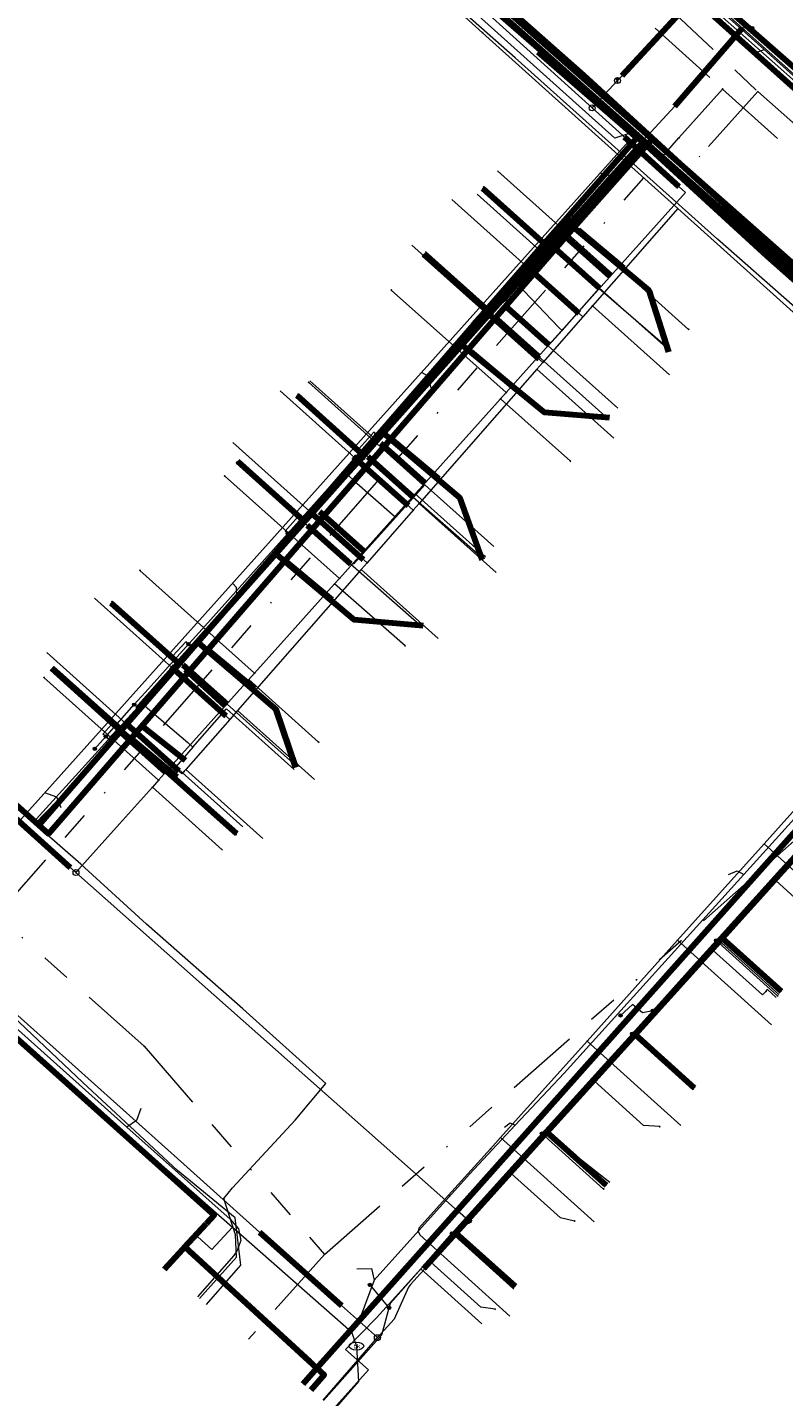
# Model space of a CAD drawing. Header units: metres. Extents: x 98902 to 136161, y 449037 to 499677.
# Tile 61 of 200: x 113233 to 113284, y 483289 to 483381. Entities that reach past the tile are written whole.
import ezdxf
from ezdxf.enums import TextEntityAlignment as Align
from ezdxf.lldxf.tags import DXFTag

# ---------------------------------------------------------------- set-up
doc = ezdxf.new("R2010")
doc.units = ezdxf.units.M
doc.linetypes.add('RI-OVERIG', pattern=[17, 5, -2, 2, -2, 0, -2, 2, -2])
for name, color, linetype, lineweight in [('B-WE-KL-DATA-G', 90, 'KL-DATA-N', 18), ('B-WE-KL-DATA_DUCT-G', 90, 'Continuous', 100), ('B-WE-KL-DATA_HULPSTUK-S', 90, 'Continuous', 25), ('B-WE-KL-DATA_KABELBED-G', 90, 'Continuous', 100), ('B-WE-KL-DATA_MANTELBUIS-G', 90, 'Continuous', 100), ('B-WE-KL-ET_LS-G', 190, 'KL-LS-N', 18), ('B-WE-KL-ET_LS_HULPSTUK-S', 190, 'Continuous', 25), ('B-WE-KL-ET_LS_MANTELBUIS-G', 190, 'Continuous', 100), ('B-WE-KL-ET_MS-G', 130, 'KL-MS-N', 18), ('B-WE-KL-GAS_LD-G', 50, 'KL-GAS-LD-N', 18), ('B-WE-KL-GAS_LD_HULPSTUK-S', 50, 'Continuous', 25), ('B-WE-KL-GAS_LD_MANTELBUIS-G', 50, 'Continuous', 100), ('B-WE-KL-WATER-G', 170, 'KL-WATER-N', 18), ('B-WE-KL-WATER-S', 170, 'Continuous', 25), ('B-WE-KL-WATER_HULPSTUK-S', 170, 'Continuous', 25), ('B-WE-KL-WATER_MANTELBUIS-G', 170, 'Continuous', 100), ('B-WE-RI-VRIJVERVAL-G', 210, 'RI-OVERIG', 18), ('B-WE-RI-VRIJVERVAL_HULPSTUK-S', 210, 'Continuous', 25)]:
    doc.layers.add(name, color=color, linetype=linetype, lineweight=lineweight)
doc.styles.add('NLCS-ISO', font='NLCS-ISO.ttf')
doc.styles.get("Standard").update_dxf_attribs({"font": 'arial.ttf'})
tags = doc.linetypes.add('KL-DATA-N', pattern='A,4,-1,[101,NLCS.SHX,S=0.5,R=0,X=0,Y=0],-1,4,-1,["D",Standard,S=1,R=0,X=-0.25,Y=-0.5],-1.5', length=12.5).pattern_tags.tags
tags[18] = DXFTag(74, 10)
tags = doc.linetypes.add('KL-GAS-LD-N', pattern='A,4,-1,[69,NLCS.SHX,S=0.5,R=0,X=0,Y=0],-1,4,-1,["L",Standard,S=1,R=0,X=0.25,Y=-0.5],-2', length=13).pattern_tags.tags
tags[18] = DXFTag(74, 10)
tags = doc.linetypes.add('KL-LS-N', pattern='A,4,-1,[103,NLCS.SHX,S=0.75,R=0,X=0,Y=0],-1,4,-1,["L",Standard,S=1,R=0,X=0,Y=-0.5],-2', length=13).pattern_tags.tags
tags[18] = DXFTag(74, 10)
tags = doc.linetypes.add('KL-MS-N', pattern='A,4,-1,[103,NLCS.SHX,S=0.75,R=0,X=0,Y=0],-1,4,-1,["M",Standard,S=1,R=0,X=0,Y=-0.5],-2', length=13).pattern_tags.tags
tags[18] = DXFTag(74, 10)
doc.linetypes.add('KL-WATER-N', pattern='A,7,-0.5,[168,NLCS.SHX,S=0.75,R=0,X=0.75,Y=0],-2', length=9.5)

# ---------------------------------------------------------------- blocks, each defined once
blk = doc.blocks.new('SKL-WTB_HULP_OVERIG-SO')
at = {"color": 0, "linetype": 'ByBlock', "lineweight": 18}
for points in [[(-0.14, 0.14), (0.14, -0.14)], [(0.14, 0.14), (-0.14, -0.14)]]:
    blk.add_lwpolyline(points, dxfattribs=at)
at = {"color": 0, "linetype": 'ByBlock', "lineweight": 18, "style": 'NLCS-ISO', "flags": 1}
for tag, p in [('TYPE', (1.5, 0)), ('OMSCHRIJVING', (1.5, -3)), ('LABEL', (1.5, -1.5))]:
    blk.add_attdef(tag, p, '', height=1, dxfattribs=at)
blk = doc.blocks.new('SKL-WATER_BRANDKRAAN_BRANDPUT-SO')
at = {"color": 0, "linetype": 'ByBlock', "lineweight": 18}
blk.add_ellipse((0, 0), major_axis=(2.5, 0), ratio=0.54, dxfattribs=at)
at = {"color": 0, "linetype": 'ByBlock', "lineweight": 18, "style": 'NLCS-ISO'}
blk.add_text('bk', height=1.5, dxfattribs=at).set_placement((0.16, 0), align=Align.MIDDLE_CENTER)
blk = doc.blocks.new('SKL-WTB_HULP_BLAASGAT-SO')
at = {"color": 0, "linetype": 'ByBlock', "lineweight": 18}
for points in [[(0.4, 0.73), (-0.4, 0.09)], [(-0.4, 0.73), (0.4, 0.09)], [(0, 0.41), (0, -0.87)]]:
    blk.add_lwpolyline(points, dxfattribs=at)
blk.add_circle((0, 0), 1, dxfattribs=at)
at = {"color": 0, "linetype": 'ByBlock', "lineweight": 18, "style": 'NLCS-ISO', "flags": 1}
for tag, p in [('TYPE', (1.5, 0)), ('OMSCHRIJVING', (1.5, -3)), ('LABEL', (1.5, -1.5))]:
    blk.add_attdef(tag, p, '', height=1, dxfattribs=at)
blk = doc.blocks.new('SKL-WTB_HULP_T STUK-SO')
at = {"color": 0, "linetype": 'ByBlock', "lineweight": 18}
blk.add_circle((0, 0), 1, dxfattribs=at)
at = {"color": 0, "linetype": 'ByBlock', "lineweight": -2, "style": 'NLCS-ISO'}
blk.add_text('T', height=1, dxfattribs=at).set_placement((0, 0), align=Align.MIDDLE_CENTER)
at = {"color": 0, "linetype": 'ByBlock', "lineweight": 18, "style": 'NLCS-ISO', "flags": 1}
for tag, p in [('TYPE', (1.5, 0)), ('OMSCHRIJVING', (1.5, -3)), ('LABEL', (1.5, -1.5))]:
    blk.add_attdef(tag, p, '', height=1, dxfattribs=at)
blk = doc.blocks.new('SKL-WTB_HULP_MOF-SO')
at = {"linetype": 'ByBlock', "lineweight": 18}
h = blk.add_hatch(color=0, dxfattribs=at)
h.dxf.hatch_style = 1
h.paths.add_polyline_path([(-0.5625, 0, 1), (0.5625, 0, 1)])
at = {"color": 0, "linetype": 'ByBlock', "lineweight": 18}
blk.add_circle((0, 0), 0.5625, dxfattribs=at)
at = {"color": 0, "linetype": 'ByBlock', "lineweight": 18, "style": 'NLCS-ISO', "flags": 1}
for tag, p in [('TYPE', (1.5, 0)), ('OMSCHRIJVING', (1.5, -3)), ('LABEL', (1.5, -1.5))]:
    blk.add_attdef(tag, p, '', height=1, dxfattribs=at)
blk = doc.blocks.new('SRI-HULP_OVERIG-SO')
at = {"color": 0, "linetype": 'ByBlock', "lineweight": 18}
for points in [[(-0.14, 0.14), (0.14, -0.14)], [(0.14, 0.14), (-0.14, -0.14)]]:
    blk.add_lwpolyline(points, dxfattribs=at)
at = {"color": 0, "linetype": 'ByBlock', "lineweight": 18, "style": 'NLCS-ISO', "flags": 1}
for tag, p in [('TYPE', (1.5, 0)), ('OMSCHRIJVING', (1.5, -3)), ('LABEL', (1.5, -1.5))]:
    blk.add_attdef(tag, p, '', height=1, dxfattribs=at)

msp = doc.modelspace()

# ---------------------------------------------------------------- linework, layer by layer
at = {"layer": 'B-WE-KL-DATA-G', "flags": 128}
for points in [[(113020.432, 483573.982), (113031.658, 483566.995), (113078.845, 483538.792), (113089.848, 483532.216), (113092.564, 483530.306), (113094.655, 483528.069), (113096.405, 483524.762), (113096.939, 483521.455), (113096.89, 483518.843), (113109.036, 483512.527), (113112.87, 483510.063), (113119.857, 483521.564), (113138.482, 483504.803), (113162.747, 483483.105), (113158.238, 483478.074), (113170.674, 483466.928), (113202.517, 483438.355), (113223.332, 483420.253), (113297.237, 483354.025), (113300.048, 483353.792), (113358.552, 483301.314), (113359.602, 483296.803), (113357.13, 483294.061), (113365.216, 483286.732), (113367.912, 483284.289), (113371.537, 483288.338), (113389.927, 483271.882), (113422.275, 483243.381), (113452.111, 483216.258), (113449.253, 483213.084), (113455.3, 483207.641), (113457.177, 483209.669), (113461.69, 483205.633), (113492.702, 483178.76), (113497.063, 483174.789), (113501.879, 483172.163), (113504.847, 483173.605), (113507.331, 483172.914)], [(113020.495, 483574.058), (113023.083, 483572.491), (113039.202, 483562.734), (113045.091, 483559.169), (113054.615, 483553.405), (113055.01, 483553.148), (113070.018, 483543.394), (113077.984, 483538.825), (113089.595, 483531.338), (113092.654, 483529.164), (113094.258, 483527.907), (113094.78, 483527.218), (113096.462, 483524.994), (113097.153, 483523.313), (113097.398, 483522.191), (113112.432, 483512.894), (113112.818, 483512.852), (113113.352, 483512.919), (113114.12, 483513.319), (113117.489, 483518.93), (113119.629, 483522.32), (113126.397, 483515.679), (113131.669, 483511.573), (113132.376, 483510.945), (113135.74, 483507.956), (113145.08, 483499.615), (113148.286, 483496.751), (113163.067, 483483.73), (113165.323, 483486.208), (113183.685, 483469.279), (113211.018, 483444.714), (113220.892, 483435.995), (113257.706, 483403.094), (113269.338, 483392.676), (113280.69, 483382.342), (113306.494, 483359.722), (113319.051, 483348.187), (113319.562, 483347.731), (113333.722, 483335.082), (113333.523, 483334.858)], [(113251.07, 483394.896), (113253.557, 483392.687), (113255.384, 483391.064), (113255.534, 483390.926), (113260.217, 483386.615), (113264.824, 483382.535), (113270.898, 483377.087), (113275.155, 483373.36), (113275.739, 483372.915), (113278.749, 483370.286), (113280.126, 483368.751), (113284.87, 483364.511), (113288.343, 483361.332), (113292.387, 483357.656), (113295.965, 483354.62), (113298.973, 483351.884), (113299.481, 483351.35), (113302.387, 483350.667), (113305.483, 483347.861), (113308.88, 483344.835), (113309.757, 483344.039), (113322.529, 483332.607), (113322.841, 483332.347), (113323.231, 483331.98), (113326.565, 483329), (113326.786, 483328.568), (113332.125, 483323.901), (113335.799, 483320.605), (113336.917, 483319.686), (113337.809, 483318.86), (113348.473, 483309.201), (113348.733, 483309.022), (113358.74, 483299.825)], [(113251.586, 483384.961), (113256.545, 483390.49), (113275.392, 483373.721), (113270.088, 483367.726), (113269.469, 483368.242), (113268.08, 483366.657), (113264.137, 483362.135), (113262.267, 483359.981), (113257.033, 483353.952), (113255.718, 483352.437), (113251.784, 483347.906), (113249.861, 483345.69), (113244.621, 483339.655), (113243.355, 483338.196), (113239.421, 483333.665), (113233.869, 483327.268), (113222.84, 483337.127)], [(113268.196, 483365.816), (113271.855, 483369.95), (113272.55, 483370.305), (113275.155, 483373.36), (113270.898, 483377.087), (113264.824, 483382.535), (113260.217, 483386.615), (113255.534, 483390.926)], [(113256.545, 483390.49), (113275.392, 483373.721)], [(113275.392, 483373.721), (113285.445, 483364.821)], [(113263.905, 483370.403), (113268.08, 483366.657), (113264.137, 483362.135), (113262.267, 483359.981), (113257.033, 483353.952), (113255.718, 483352.437), (113251.784, 483347.906), (113249.861, 483345.69), (113244.621, 483339.655), (113243.355, 483338.196), (113239.421, 483333.665), (113233.869, 483327.268), (113222.84, 483337.127)], [(113263.537, 483369.992), (113268.196, 483365.816)], [(113276.487, 483359.323), (113275.162, 483363.497), (113270.088, 483367.726), (113269.469, 483368.242), (113268.08, 483366.657), (113264.137, 483362.135), (113262.267, 483359.981), (113257.033, 483353.952), (113255.718, 483352.437), (113251.784, 483347.906), (113249.861, 483345.69), (113244.621, 483339.655), (113243.355, 483338.196), (113239.421, 483333.665), (113233.869, 483327.268), (113222.84, 483337.127)], [(113260.049, 483366.1), (113264.529, 483362.084)], [(113259.897, 483365.938), (113264.137, 483362.135), (113262.267, 483359.981), (113257.033, 483353.952), (113255.718, 483352.437), (113251.784, 483347.906), (113249.861, 483345.69), (113244.621, 483339.655), (113243.355, 483338.196), (113239.421, 483333.665), (113233.869, 483327.268), (113222.84, 483337.127)], [(113267.313, 483364.838), (113268.196, 483365.816)], [(113266.347, 483363.776), (113267.313, 483364.838)], [(113265.5, 483362.846), (113266.347, 483363.776)], [(113266.347, 483363.776), (113266.705, 483363.451), (113269.094, 483360.941), (113269.283, 483360.773)], [(113269.283, 483360.773), (113271.8, 483363.6)], [(113271.8, 483363.6), (113271.813, 483363.614)], [(113271.8, 483363.6), (113276.59, 483359.48)], [(113264.529, 483362.084), (113265.5, 483362.846)], [(113256.859, 483353.201), (113264.529, 483362.084)], [(113269.283, 483360.773), (113268.355, 483359.73), (113273.069, 483355.508)], [(113272.488, 483354.853), (113268.106, 483355.207), (113262.905, 483359.459), (113262.267, 483359.981), (113257.033, 483353.952), (113255.718, 483352.437), (113251.784, 483347.906), (113249.861, 483345.69), (113244.621, 483339.655), (113243.355, 483338.196), (113239.421, 483333.665), (113233.869, 483327.268), (113222.84, 483337.127)], [(113252.216, 483357.362), (113256.859, 483353.201)], [(113251.33, 483356.374), (113255.718, 483352.437), (113251.784, 483347.906), (113249.861, 483345.69), (113244.621, 483339.655), (113243.355, 483338.196), (113239.421, 483333.665), (113233.869, 483327.268), (113222.84, 483337.127)], [(113263.878, 483345.246), (113262.366, 483349.438), (113257.668, 483353.414), (113257.033, 483353.952), (113255.718, 483352.437), (113251.784, 483347.906), (113249.861, 483345.69), (113244.621, 483339.655), (113243.355, 483338.196), (113239.421, 483333.665), (113233.869, 483327.268), (113222.84, 483337.127)], [(113255.896, 483352.067), (113256.859, 483353.201)], [(113247.322, 483351.909), (113251.784, 483347.906), (113249.861, 483345.69), (113244.621, 483339.655), (113243.355, 483338.196), (113239.421, 483333.665), (113233.869, 483327.268), (113222.84, 483337.127)], [(113254.831, 483350.942), (113255.896, 483352.067)], [(113253.355, 483349.383), (113254.831, 483350.942)], [(113254.831, 483350.942), (113255.213, 483350.58), (113257.782, 483348.329), (113258.021, 483348.115)], [(113258.021, 483348.115), (113260.003, 483350.318), (113264.674, 483346.134)], [(113251.979, 483347.819), (113253.355, 483349.383)], [(113333.523, 483334.858), (113333.722, 483335.082), (113319.562, 483347.731), (113313.997, 483341.547), (113311.534, 483343.831), (113310.226, 483345.045), (113306.175, 483348.487), (113292.249, 483333.059), (113286.285, 483326.452), (113280.121, 483319.623), (113274.225, 483313.09), (113268.261, 483306.483), (113262.097, 483299.654), (113266.133, 483296.033)], [(113333.523, 483334.858), (113333.722, 483335.082), (113319.562, 483347.731), (113313.997, 483341.547), (113311.534, 483343.831), (113310.226, 483345.045), (113306.175, 483348.487), (113292.249, 483333.059), (113286.285, 483326.452), (113280.121, 483319.623), (113274.225, 483313.09), (113268.261, 483306.483), (113272.294, 483302.866)], [(113333.523, 483334.858), (113333.722, 483335.082), (113319.562, 483347.731), (113313.997, 483341.547), (113311.534, 483343.831), (113310.226, 483345.045), (113306.175, 483348.487), (113292.249, 483333.059), (113286.285, 483326.452), (113280.121, 483319.623), (113274.225, 483313.09), (113278.253, 483309.476)], [(113333.523, 483334.858), (113333.722, 483335.082), (113319.562, 483347.731), (113313.997, 483341.547), (113311.534, 483343.831), (113310.226, 483345.045), (113306.175, 483348.487), (113292.249, 483333.059), (113286.285, 483326.452), (113280.121, 483319.623), (113284.149, 483316.009)], [(113243.264, 483338.207), (113251.979, 483347.819)], [(113255.175, 483344.953), (113258.021, 483348.115)], [(113259.879, 483340.776), (113255.217, 483341.177), (113250.506, 483345.147), (113249.861, 483345.69), (113244.621, 483339.655), (113243.355, 483338.196), (113239.421, 483333.665), (113233.869, 483327.268), (113222.84, 483337.127)], [(113213.942, 483345.005), (113216.206, 483343.033), (113224.749, 483335.287), (113229.345, 483331.282), (113233.59, 483327.391), (113233.607, 483327.375)], [(113238.744, 483342.333), (113243.355, 483338.196), (113239.421, 483333.665), (113233.869, 483327.268), (113222.84, 483337.127)], [(113238.707, 483342.292), (113243.264, 483338.207)], [(113251.269, 483331.169), (113249.941, 483335.109), (113245.268, 483339.102), (113244.621, 483339.655), (113243.355, 483338.196), (113239.421, 483333.665), (113233.869, 483327.268), (113222.84, 483337.127)], [(113234.736, 483337.868), (113239.421, 483333.665), (113233.869, 483327.268), (113222.84, 483337.127)], [(113234.882, 483338.023), (113239.532, 483333.855)], [(113242.03, 483336.897), (113243.264, 483338.207)], [(113247.269, 483326.696), (113240.064, 483333.094), (113234.522, 483326.683), (113233.869, 483327.268), (113222.84, 483337.127)], [(113240.854, 483335.498), (113242.03, 483336.897)], [(113240.074, 483334.571), (113240.854, 483335.498)], [(113240.854, 483335.498), (113241.376, 483335.059), (113243.951, 483332.862), (113244.299, 483332.557)], [(113239.532, 483333.855), (113240.074, 483334.571)], [(113244.299, 483332.557), (113246.562, 483335.137), (113251.146, 483331.031)], [(113235.773, 483329.617), (113236.183, 483330.171), (113239.532, 483333.855)], [(113244.299, 483332.557), (113243.134, 483331.227), (113247.676, 483327.158)], [(113233.607, 483327.376), (113235.773, 483329.617)], [(113244.744, 483295.219), (113247.248, 483298.021), (113247.181, 483299.528), (113246.391, 483301.997), (113246.979, 483302.71), (113251.217, 483307.306), (113253.284, 483309.775), (113247.671, 483314.834), (113241.146, 483320.567), (113236.705, 483324.631), (113234.039, 483326.964), (113233.607, 483327.375)], [(113279.845, 483319.517), (113286.097, 483326.406)], [(113277.18, 483316.589), (113279.845, 483319.517)], [(113279.845, 483319.517), (113283.96, 483315.806)], [(113274.173, 483313.224), (113277.18, 483316.589)], [(113268.189, 483306.511), (113274.173, 483313.224)], [(113274.173, 483313.224), (113278.287, 483309.514)], [(113265.337, 483303.322), (113268.189, 483306.511)], [(113268.189, 483306.511), (113272.512, 483303.109)], [(113259.729, 483297.237), (113265.337, 483303.322)], [(113253.817, 483287.753), (113256.192, 483290.388), (113254.621, 483291.781), (113256.734, 483293.918), (113259.729, 483297.237)], [(113259.729, 483297.237), (113263.86, 483293.513)]]:
    msp.add_lwpolyline(points, dxfattribs=at)
at = {"layer": 'B-WE-KL-DATA_DUCT-G', "flags": 128}
msp.add_lwpolyline([(113126.397, 483515.679), (113131.669, 483511.573), (113150.28, 483494.956), (113163.067, 483483.73), (113158.5, 483478.714), (113203.075, 483438.793), (113223.354, 483420.234), (113264.347, 483383.498), (113296.962, 483354.674), (113299.097, 483354.502), (113310.226, 483345.045), (113333.398, 483323.528), (113358.561, 483301.386), (113359.753, 483297.135), (113357.127, 483294.135), (113367.946, 483284.324), (113371.64, 483288.398), (113389.894, 483271.845), (113400.789, 483262.62)], dxfattribs=at)
at = {"layer": 'B-WE-KL-DATA_KABELBED-G', "flags": 128}
for points in [[(113211.835, 483430.499), (113213.416, 483428.922), (113215.608, 483426.736), (113218.54, 483423.811), (113226.864, 483416.272), (113233.145, 483410.584), (113237.343, 483406.782), (113250.742, 483394.647), (113256.236, 483389.858), (113270.07, 483377.798), (113274.749, 483373.51), (113283.151, 483365.812), (113296.646, 483353.879)], [(113319.051, 483348.187), (113306.494, 483359.722), (113280.69, 483382.342), (113269.338, 483392.676), (113257.706, 483403.094)], [(113274.822, 483373.592), (113256.355, 483389.983), (113249.655, 483395.93)], [(113312.824, 483342.474), (113310.05, 483344.849), (113304.649, 483347.918), (113301.02, 483349.98), (113297.051, 483352.235), (113296.758, 483353.481), (113296.669, 483353.859), (113296.623, 483354.053), (113296.577, 483354.248), (113293.537, 483356.98), (113292.708, 483357.725), (113289.267, 483361.064), (113270.764, 483378.037), (113256.769, 483390.418), (113253.783, 483393.06)], [(113302.266, 483361.695), (113300.632, 483363.164), (113271.609, 483389.178), (113271.216, 483389.573), (113270.796, 483390.06), (113270.39, 483390.588), (113270.029, 483391.232), (113269.782, 483391.96), (113269.739, 483392.334)], [(113256.545, 483390.49), (113275.392, 483373.721)], [(113267.645, 483379.634), (113274.338, 483373.797), (113269.469, 483368.242)], [(113240.56, 483335.139), (113272.711, 483371.223), (113274.749, 483373.51), (113274.822, 483373.592)], [(113275.392, 483373.721), (113270.088, 483367.726)], [(113291.312, 483358.954), (113274.822, 483373.592)], [(113275.392, 483373.721), (113285.445, 483364.821)], [(113263.905, 483370.403), (113268.08, 483366.657)], [(113269.469, 483368.242), (113268.08, 483366.657)], [(113269.469, 483368.242), (113270.088, 483367.726)], [(113270.088, 483367.726), (113262.905, 483359.459)], [(113270.088, 483367.726), (113275.162, 483363.497), (113276.487, 483359.323)], [(113268.08, 483366.657), (113264.137, 483362.135)], [(113259.897, 483365.938), (113264.137, 483362.135)], [(113264.137, 483362.135), (113262.267, 483359.981)], [(113262.267, 483359.981), (113257.033, 483353.952)], [(113262.905, 483359.459), (113262.267, 483359.981)], [(113262.905, 483359.459), (113257.668, 483353.414)], [(113272.488, 483354.853), (113268.106, 483355.207), (113262.905, 483359.459)], [(113251.33, 483356.374), (113255.718, 483352.437)], [(113257.668, 483353.414), (113250.506, 483345.147)], [(113257.033, 483353.952), (113255.718, 483352.437)], [(113257.668, 483353.414), (113257.033, 483353.952)], [(113263.878, 483345.246), (113262.366, 483349.438), (113257.668, 483353.414)], [(113255.718, 483352.437), (113251.784, 483347.906)], [(113247.322, 483351.909), (113251.784, 483347.906)], [(113251.784, 483347.906), (113249.861, 483345.69)], [(113281.625, 483322.981), (113299.306, 483342.823), (113303.858, 483347.932), (113304.043, 483348.139)], [(113249.861, 483345.69), (113244.621, 483339.655)], [(113250.506, 483345.147), (113249.861, 483345.69)], [(113250.506, 483345.147), (113245.268, 483339.102)], [(113259.879, 483340.776), (113255.217, 483341.177), (113250.506, 483345.147)], [(113238.744, 483342.333), (113243.355, 483338.196)], [(113244.621, 483339.655), (113243.355, 483338.196)], [(113245.268, 483339.102), (113244.621, 483339.655)], [(113245.268, 483339.102), (113240.064, 483333.094)], [(113251.269, 483331.169), (113249.941, 483335.109), (113245.268, 483339.102)], [(113239.421, 483333.665), (113234.736, 483337.868)], [(113243.355, 483338.196), (113239.421, 483333.665)], [(113233.869, 483327.268), (113222.84, 483337.127)], [(113239.421, 483333.665), (113233.869, 483327.268)], [(113240.064, 483333.094), (113239.421, 483333.665)], [(113240.064, 483333.094), (113234.522, 483326.683), (113233.869, 483327.268)], [(113247.269, 483326.696), (113240.064, 483333.094)], [(113207.668, 483329.04), (113207.668, 483329.04), (113210.599, 483332.333), (113245.731, 483300.862), (113245.196, 483300.281)], [(113280.121, 483319.623), (113286.285, 483326.452)], [(113251.748, 483289.455), (113252.691, 483290.514), (113281.625, 483322.981)], [(113274.225, 483313.09), (113280.121, 483319.623)], [(113284.149, 483316.009), (113280.121, 483319.623)], [(113268.261, 483306.483), (113274.225, 483313.09)], [(113278.253, 483309.476), (113274.225, 483313.09)], [(113262.097, 483299.654), (113268.261, 483306.483)], [(113272.294, 483302.866), (113268.261, 483306.483)], [(113243.751, 483298.714), (113245.196, 483300.281)], [(113259.934, 483297.258), (113262.097, 483299.654)], [(113266.133, 483296.033), (113262.097, 483299.654)], [(113243.751, 483298.714), (113243.598, 483298.547), (113242.348, 483297.19)], [(113243.752, 483298.714), (113252.691, 483290.514), (113253.188, 483290.058), (113252.27, 483289.027)], [(113252.234, 483290.932), (113246.013, 483296.639)]]:
    msp.add_lwpolyline(points, dxfattribs=at)
at = {"layer": 'B-WE-KL-DATA_MANTELBUIS-G', "flags": 128}
for points in [[(113273.458, 483364.979), (113270.389, 483367.544)], [(113266.205, 483356.753), (113263.136, 483359.318)], [(113260.952, 483350.723), (113257.883, 483353.288)], [(113253.729, 483342.523), (113250.66, 483345.088)], [(113248.477, 483336.492), (113245.408, 483339.057)], [(113243.221, 483330.526), (113240.152, 483333.091)], [(113252.234, 483290.932), (113246.013, 483296.639)]]:
    msp.add_lwpolyline(points, dxfattribs=at)
at = {"layer": 'B-WE-KL-ET_LS-G', "flags": 128}
for points in [[(113304.044, 483363.317), (113302.9, 483362.045), (113269.988, 483391.556), (113269.923, 483391.744), (113269.969, 483391.909), (113270.835, 483392.875), (113270.89, 483393.065), (113270.815, 483393.228), (113270.766, 483393.272), (113263.975, 483399.36), (113264.061, 483399.882), (113264.309, 483400.54), (113264.625, 483401.112), (113270.086, 483407.204), (113283.577, 483422.255), (113302.804, 483443.706), (113319.196, 483461.993), (113335.366, 483480.034), (113337.959, 483482.926), (113338.621, 483485.642), (113337.836, 483487.714), (113342.784, 483493.234), (113342.861, 483493.443), (113342.761, 483493.657), (113306.054, 483526.565), (113305.93, 483527.2), (113297.456, 483534.772), (113280.865, 483549.597), (113278.11, 483552.059), (113260.347, 483567.9), (113252.062, 483575.285), (113237.986, 483587.854), (113207.97, 483614.655), (113206.489, 483615.968), (113187.879, 483632.467)], [(113304.122, 483363.252), (113302.908, 483361.904), (113282.972, 483379.781), (113269.915, 483391.487), (113269.823, 483391.744), (113269.889, 483391.97), (113270.758, 483392.939), (113270.79, 483393.056), (113270.745, 483393.156), (113263.867, 483399.322), (113262.776, 483399.096), (113261.969, 483399.046), (113261.308, 483399.121), (113255.891, 483403.954), (113236.203, 483421.52), (113221.564, 483434.581), (113221.464, 483434.787), (113221.349, 483436.722), (113221.252, 483436.925), (113214.403, 483443.193), (113215.891, 483443.496), (113222.018, 483450.364), (113237.275, 483467.467), (113254.47, 483486.743), (113270.85, 483505.104), (113287.142, 483523.367), (113290.349, 483526.962), (113290.451, 483528.686), (113289.89, 483530.447), (113256.043, 483560.617), (113254.826, 483561.702), (113252.809, 483563.5), (113250.195, 483564.748), (113247.404, 483564.405), (113242.09, 483569.141), (113242.288, 483572.068), (113241.073, 483574.784), (113240.472, 483575.321), (113231.762, 483582.993), (113221.831, 483591.888), (113216.255, 483596.845), (113204.286, 483607.485)], [(113304.196, 483363.185), (113296.218, 483354.309), (113278.75, 483369.988), (113274.577, 483373.726), (113274.336, 483373.942), (113274.059, 483374.091), (113273.75, 483374.066), (113272.864, 483373.778), (113257.016, 483388.014), (113236.14, 483406.767), (113216.951, 483424.003), (113209.269, 483430.903), (113182.791, 483454.615), (113164.093, 483471.36), (113158.543, 483476.331), (113162.859, 483481.163), (113162.94, 483481.401), (113162.836, 483481.586), (113130.074, 483510.902), (113119.524, 483520.342), (113119.114, 483520.502), (113118.764, 483520.23), (113117.284, 483517.813), (113109.094, 483504.441), (113108.972, 483504.205)], [(113304.27, 483363.118), (113296.226, 483354.168), (113278.683, 483369.914), (113274.51, 483373.652), (113274.172, 483373.727), (113273.79, 483373.56), (113232.643, 483327.657), (113232.329, 483327.524), (113231.938, 483327.617), (113212.397, 483345.067), (113201.985, 483354.365), (113200.085, 483356.213), (113195.574, 483360.305), (113181.587, 483372.994), (113171.301, 483382.185), (113171.201, 483382.418), (113171.3, 483385.522), (113168.553, 483387.977), (113128.869, 483423.439), (113128.515, 483423.553), (113128.163, 483423.399), (113126.234, 483421.243), (113128.163, 483423.399), (113126.234, 483421.243), (113125.856, 483421.123), (113125.528, 483421.204), (113115.629, 483430.061), (113115.586, 483430.1), (113115.499, 483430.132), (113115.396, 483430.108), (113115.336, 483430.041), (113114.767, 483429.405), (113108.935, 483422.847), (113115.472, 483416.963), (113116.975, 483415.609), (113117.122, 483415.25), (113117.012, 483414.903), (113109.479, 483406.521)], [(113271.8, 483391.65), (113271.96, 483390.27), (113272.75, 483389.57), (113274.63, 483387.92), (113274.63, 483387.91), (113277, 483385.83), (113282.16, 483381.25), (113282.16, 483381.24)], [(113237.65, 483332.45), (113238.393, 483333.279), (113238.48, 483333.37), (113240.32, 483335.43), (113241.06, 483336.25), (113241.46, 483336.7), (113243.993, 483339.532), (113244.51, 483340.1), (113250.13, 483346.36), (113250.717, 483347.022), (113256.724, 483353.717), (113262.6, 483360.27), (113262.85, 483360.54), (113263.362, 483361.117), (113267.36, 483365.58), (113268.65, 483366.98), (113268.783, 483367.131), (113276.93, 483375.96), (113281.52, 483381.27), (113282.16, 483381.24)], [(113282.16, 483381.24), (113284.86, 483378.85), (113284.86, 483378.84), (113301.08, 483364.47), (113301.08, 483364.46)], [(113281.819, 483379.996), (113282.379, 483379.556), (113282.972, 483379.781)], [(113272.642, 483370.663), (113272.465, 483371.263), (113271.828, 483371.415)], [(113268.783, 483367.131), (113268.598, 483367.294), (113268.123, 483366.777), (113263.972, 483370.477)], [(113268.783, 483367.131), (113268.968, 483366.958), (113268.577, 483366.532), (113268.827, 483366.318), (113271.806, 483363.649), (113276.553, 483359.397)], [(113263.362, 483361.117), (113263.176, 483361.279), (113263.973, 483362.17), (113259.834, 483365.861)], [(113304.382, 483363.018), (113302.899, 483361.369), (113302.999, 483360.843), (113303.051, 483360.565), (113297.559, 483354.454), (113303.704, 483348.934), (113303.782, 483348.664), (113303.693, 483348.406), (113298.752, 483342.905), (113297.892, 483341.947), (113281.6, 483323.937), (113269.422, 483310.476), (113266.12, 483306.959), (113263.018, 483303.654), (113256.563, 483296.467), (113255.608, 483293.907), (113251.669, 483289.521)], [(113253.131, 483288.318), (113257.09, 483292.76), (113257.58, 483294.59), (113257.67, 483294.92), (113260.1, 483297.67), (113261.834, 483299.627), (113262.35, 483300.21), (113266.12, 483304.39), (113267.925, 483306.389), (113272.16, 483311.08), (113274.021, 483313.146), (113275.43, 483314.71), (113278.19, 483317.77), (113279.719, 483319.464), (113283.65, 483323.82), (113286.014, 483326.445), (113289.35, 483330.15), (113289.9, 483330.76), (113292.041, 483333.129), (113292.53, 483333.67), (113302.86, 483345.23), (113303.83, 483346.33), (113303.93, 483346.53), (113303.97, 483346.79), (113303.83, 483347.05), (113300.47, 483349.97), (113300.4, 483350.3), (113300.5, 483350.51), (113300.61, 483350.67), (113301.33, 483351.59), (113307.08, 483357.98), (113307.18, 483358.25), (113307.19, 483358.39), (113307.17, 483358.5), (113307.13, 483358.59), (113306.75, 483358.95), (113306.23, 483359.42), (113303.59, 483362.11), (113303.46, 483362.32), (113303.43, 483362.6), (113303.46, 483362.94), (113303.504, 483363.042), (113303.507, 483363.093)], [(113263.362, 483361.117), (113263.548, 483360.945), (113264.428, 483361.928), (113264.694, 483361.696), (113267.644, 483359.053), (113272.417, 483354.779)], [(113260.427, 483356.891), (113260.185, 483357.686), (113259.811, 483357.903)], [(113256.724, 483353.717), (113256.538, 483353.878), (113255.535, 483352.761), (113251.397, 483356.448)], [(113256.724, 483353.717), (113256.91, 483353.545), (113255.916, 483352.437), (113256.14, 483352.222), (113259.215, 483349.483), (113263.944, 483345.32)], [(113250.717, 483347.022), (113250.531, 483347.184), (113251.395, 483348.147), (113247.259, 483351.832)], [(113240.32, 483335.43), (113240.55, 483335.24), (113233.49, 483327.46), (113222.76, 483337.02), (113214.63, 483344.28), (113218.73, 483348.87), (113219.73, 483349.99), (113219.72, 483349.99)], [(113250.717, 483347.022), (113250.903, 483346.85), (113251.762, 483347.807), (113252.024, 483347.586), (113254.963, 483344.968), (113259.808, 483340.702)], [(113247.278, 483342.781), (113247.256, 483343.371), (113246.969, 483343.657)], [(113243.993, 483339.532), (113243.807, 483339.694), (113242.94, 483338.727), (113238.811, 483342.407)], [(113196.858, 483334.622), (113201.188, 483339.471), (113201.501, 483339.646), (113201.858, 483339.579), (113202.025, 483339.43), (113207.564, 483334.483), (113207.887, 483334.193), (113208.196, 483334.096), (113208.526, 483334.103), (113208.947, 483334.081), (113209.307, 483333.948), (113209.837, 483333.612), (113221.262, 483323.413), (113239.832, 483306.836), (113246.826, 483300.592), (113247.376, 483299.951), (113247.531, 483299.153), (113247.278, 483298.42), (113247.056, 483298.128), (113244.602, 483295.336)], [(113243.993, 483339.532), (113244.179, 483339.361), (113243.311, 483338.373), (113243.613, 483338.127), (113246.61, 483335.455), (113251.335, 483331.243)], [(113238.393, 483333.279), (113238.207, 483333.441), (113238.804, 483334.108), (113234.673, 483337.791)], [(113238.393, 483333.279), (113238.579, 483333.106), (113239.183, 483333.782), (113239.469, 483333.515), (113242.418, 483330.886), (113247.199, 483326.625)], [(113245.22, 483294.827), (113247.55, 483297.48), (113247.15, 483300.69), (113243.26, 483303.9), (113236.85, 483309.86), (113221.72, 483324.16), (113221.42, 483324.41), (113221.42, 483324.42), (113210.11, 483333.24)], [(113235.382, 483328.449), (113235.08, 483329.171), (113234.269, 483329.458)], [(113280.554, 483323.922), (113281.135, 483324.173), (113281.6, 483323.937)], [(113279.719, 483319.464), (113279.905, 483319.297), (113283.878, 483315.714)], [(113275.43, 483314.71), (113274.73, 483314.57), (113274.06, 483315.13), (113273.25, 483314.39)], [(113274.021, 483313.146), (113274.207, 483312.979), (113278.18, 483309.396)], [(113240.76, 483308.09), (113240.483, 483307.274), (113239.832, 483306.836)], [(113265.386, 483306.821), (113265.779, 483307.119), (113266.12, 483306.959)], [(113267.925, 483306.389), (113268.11, 483306.221), (113272.087, 483302.637)], [(113261.834, 483299.627), (113262.021, 483299.462), (113265.993, 483295.879)], [(113255.4, 483297.23), (113256.379, 483297.248), (113256.563, 483296.467)], [(113257.58, 483294.59), (113256.29, 483296.15), (113256.28, 483296.15)]]:
    msp.add_lwpolyline(points, dxfattribs=at)
at = {"layer": 'B-WE-KL-ET_LS_MANTELBUIS-G', "flags": 128}
for points in [[(113276.93, 483375.96), (113281.52, 483381.27)], [(113269.53, 483367.1), (113272.51, 483364.44)], [(113268.827, 483366.318), (113271.806, 483363.649)], [(113265.39, 483362.48), (113268.37, 483359.82)], [(113264.694, 483361.696), (113267.644, 483359.053)], [(113257, 483353.13), (113259.98, 483350.46)], [(113256.14, 483352.222), (113259.215, 483349.483)], [(113252.86, 483348.51), (113255.85, 483345.84)], [(113252.024, 483347.586), (113254.963, 483344.968)], [(113243.613, 483338.127), (113246.61, 483335.455)], [(113243.76, 483337.83), (113246.48, 483335.34)], [(113240.84, 483334), (113243.76, 483331.67)], [(113239.469, 483333.515), (113242.418, 483330.886)]]:
    msp.add_lwpolyline(points, dxfattribs=at)
at = {"layer": 'B-WE-KL-ET_MS-G', "flags": 128}
msp.add_lwpolyline([(113311.61, 483342.63), (113311.61, 483342.64), (113310.27, 483341.14), (113309.62, 483340.85), (113308.7, 483341.1), (113298.34, 483350.65), (113279.81, 483366.95), (113266.1, 483379.23), (113249.8, 483393.62), (113217.42, 483422.67), (113201.38, 483437.3), (113182.8, 483453.87), (113169.08, 483465.69), (113158.14, 483475.66), (113160.49, 483479.47), (113161.24, 483480.93), (113162.46, 483482.34), (113162.65, 483482.72), (113162.65, 483483.01), (113162.46, 483483.39), (113161.89, 483484.05), (113158.79, 483486.89), (113155.708, 483489.952)], dxfattribs=at)
at = {"layer": 'B-WE-KL-GAS_LD-G', "flags": 128}
for points in [[(113271.322, 483375.831), (113258.525, 483387.403), (113233.823, 483409.741)], [(113273.187, 483377.849), (113278.433, 483383.523)], [(113278.433, 483383.523), (113278.746, 483383.245), (113305.127, 483359.828)], [(113271.322, 483375.831), (113273.033, 483377.682), (113273.187, 483377.849)], [(113271.322, 483375.831), (113274.994, 483372.51), (113277.219, 483370.498), (113277.647, 483370.11), (113273.124, 483365.065), (113272.701, 483364.593), (113265.509, 483356.57), (113265.129, 483356.146), (113259.887, 483350.299), (113259.347, 483349.696), (113254.223, 483343.98), (113253.885, 483343.603), (113250.842, 483340.209), (113248.472, 483337.563), (113248.078, 483337.123), (113241.975, 483330.311), (113241.548, 483329.834), (113239.329, 483327.358), (113236.377, 483324.062)], [(113264.936, 483371.553), (113272.701, 483364.593)], [(113277.842, 483360.836), (113273.124, 483365.065)], [(113192.414, 483363.707), (113196.074, 483360.407), (113211.525, 483346.473), (113236.377, 483324.062)], [(113257.719, 483363.502), (113265.509, 483356.57)], [(113252.123, 483357.258), (113259.887, 483350.299)], [(113269.85, 483351.913), (113265.129, 483356.146)], [(113246.434, 483350.912), (113254.223, 483343.98)], [(113264.071, 483345.461), (113259.347, 483349.696)], [(113262.947, 483300.509), (113265.409, 483303.22), (113265.841, 483303.699), (113267.651, 483305.707), (113268.538, 483306.691), (113271.471, 483309.935), (113279.515, 483318.791), (113283.755, 483323.518), (113289.985, 483330.406), (113292.131, 483332.779), (113304.346, 483346.287)], [(113248.472, 483337.563), (113240.707, 483344.523)], [(113258.657, 483339.417), (113253.885, 483343.603)], [(113241.975, 483330.311), (113234.209, 483337.273)], [(113252.807, 483332.886), (113248.078, 483337.123)], [(113210.777, 483333.74), (113217.962, 483327.349), (113243.672, 483304.32), (113248.811, 483299.716), (113254.36, 483294.745), (113256.783, 483292.575)], [(113246.278, 483325.597), (113241.548, 483329.834)], [(113262.199, 483301.172), (113236.377, 483324.062)], [(113288.102, 483320.4), (113287.056, 483320.533), (113283.755, 483323.518)], [(113279.515, 483318.791), (113282.857, 483315.778), (113283.077, 483316.021)], [(113283.077, 483316.021), (113283.192, 483316.149), (113283.786, 483315.613)], [(113275.897, 483306.863), (113274.792, 483306.931), (113271.471, 483309.935)], [(113270.134, 483300.472), (113269.171, 483300.697), (113265.841, 483303.699)], [(113262.947, 483300.509), (113261.652, 483299.078), (113260.401, 483297.696), (113259.023, 483296.172), (113258.881, 483295.998), (113258.006, 483294.03), (113257.92, 483293.838), (113256.783, 483292.575)], [(113262.947, 483300.509), (113262.199, 483301.172)], [(113264.749, 483294.5), (113263.787, 483294.632), (113260.401, 483297.696)], [(113253.111, 483288.334), (113256.783, 483292.575)]]:
    msp.add_lwpolyline(points, dxfattribs=at)
at = {"layer": 'B-WE-KL-GAS_LD_MANTELBUIS-G', "flags": 128}
for points in [[(113278.074, 483383.135), (113273.322, 483377.995)], [(113277.219, 483370.498), (113273.511, 483373.852)], [(113236.006, 483324.394), (113232.293, 483327.743)], [(113248.811, 483299.716), (113254.36, 483294.745)]]:
    msp.add_lwpolyline(points, dxfattribs=at)
at = {"layer": 'B-WE-KL-WATER-G', "flags": 128}
for points in [[(113077.319, 483451.425), (113077.717, 483451.14), (113079.714, 483449.71), (113082.071, 483447.674), (113090.146, 483440.701), (113093.325, 483437.804), (113118.544, 483414.824), (113118.867, 483414.53), (113120.171, 483413.342), (113121.427, 483412.197), (113142.832, 483393.032), (113149.245, 483387.29), (113164.909, 483373.439), (113167.778, 483370.902), (113184.682, 483355.362), (113187.974, 483352.415), (113188.705, 483351.76), (113207.308, 483335.107), (113210.383, 483332.354), (113219.186, 483324.474), (113239.744, 483306.404), (113246.964, 483300.062), (113255.028, 483292.978), (113255.365, 483292.007), (113255.494, 483289.615), (113253.864, 483287.715)], [(113262.232, 483382.417), (113263.907, 483380.91)], [(113358.07, 483298.835), (113357.919, 483298.971), (113352.45, 483303.897), (113351.757, 483304.53), (113347.844, 483308.109), (113335.921, 483319.01), (113335.184, 483319.685), (113328.999, 483325.34), (113322.631, 483331.082), (113321.81, 483331.822), (113315.662, 483337.366), (113312.691, 483340.044), (113308.398, 483343.914), (113306.156, 483345.936), (113302.174, 483346.3), (113301.435, 483346.974), (113299.22, 483348.997), (113287.831, 483359.398), (113277.124, 483369.026), (113263.907, 483380.91)], [(113277.124, 483369.026), (113271.34, 483362.43), (113270.689, 483361.687), (113267.983, 483358.602), (113267.582, 483358.144), (113259.603, 483349.046), (113259.214, 483348.602), (113256.084, 483345.033), (113255.687, 483344.58), (113247.312, 483335.03), (113246.788, 483334.432), (113243.817, 483331.045), (113243.687, 483330.896)], [(113270.689, 483361.687), (113261.828, 483369.63)], [(113267.983, 483358.602), (113259.122, 483366.545)], [(113271.34, 483362.43), (113276.554, 483357.76)], [(113267.582, 483358.144), (113272.796, 483353.474)], [(113259.214, 483348.602), (113250.204, 483356.679)], [(113256.084, 483345.033), (113246.999, 483353.176)], [(113259.603, 483349.046), (113264.817, 483344.375)], [(113264.444, 483305.366), (113265.124, 483306.124), (113270.988, 483312.659), (113277.11, 483319.482), (113282.967, 483326.009), (113288.751, 483332.455), (113291.024, 483334.989), (113300.674, 483345.743), (113300.852, 483346.112), (113300.868, 483346.364), (113300.768, 483346.594), (113299.182, 483348.034), (113298.968, 483348.262), (113298.867, 483348.507), (113298.946, 483348.696), (113299.22, 483348.997)], [(113255.687, 483344.58), (113260.901, 483339.909)], [(113246.788, 483334.432), (113237.628, 483342.642)], [(113243.687, 483330.896), (113243.555, 483330.748), (113234.396, 483338.958)], [(113247.312, 483335.03), (113252.526, 483330.359)], [(113243.817, 483331.045), (113249.031, 483326.374)], [(113282.967, 483326.009), (113289.651, 483319.982)], [(113277.11, 483319.482), (113283.46, 483313.757)], [(113270.988, 483312.659), (113277.323, 483306.947)], [(113265.124, 483306.124), (113271.455, 483300.422)], [(113264.444, 483305.366), (113261.603, 483302.211)], [(113261.603, 483302.211), (113259.595, 483299.982), (113259.548, 483299.789), (113259.653, 483299.527), (113265.746, 483294.039)], [(113246.964, 483300.062), (113245.575, 483298.534), (113244.617, 483299.405)]]:
    msp.add_lwpolyline(points, dxfattribs=at)
at = {"layer": 'B-WE-KL-WATER_MANTELBUIS-G', "flags": 128}
for points in [[(113270.433, 483361.917), (113266.71, 483365.254)], [(113267.739, 483358.819), (113264.017, 483362.157)], [(113258.897, 483348.883), (113255.159, 483352.204)], [(113255.845, 483345.246), (113252.118, 483348.579)], [(113246.545, 483334.649), (113242.822, 483337.987)], [(113243.358, 483330.925), (113239.635, 483334.262)]]:
    msp.add_lwpolyline(points, dxfattribs=at)
at = {"layer": 'B-WE-RI-VRIJVERVAL-G', "flags": 128}
for points in [[(113263.46, 483394.97), (113282.54, 483376.94)], [(113262.88, 483392.68), (113280.15, 483377.11)], [(113277.2, 483373.81), (113280.15, 483377.11)], [(113282.54, 483376.94), (113278.59, 483372.54)], [(113280.15, 483377.11), (113311, 483349.3)], [(113282.54, 483376.94), (113311.26, 483351.64)], [(113231.03, 483321.17), (113277.2, 483373.81)], [(113282.7, 483324.18), (113311, 483349.3)], [(113253.2, 483298.2), (113282.7, 483324.18)], [(113241, 483312.3), (113231.03, 483321.17)], [(113241, 483312.3), (113253.2, 483298.2)], [(113253.2, 483298.2), (113248.069, 483292.483)]]:
    msp.add_lwpolyline(points, dxfattribs=at)

# ---------------------------------------------------------------- block references
at = {"layer": 'B-WE-KL-DATA_HULPSTUK-S', "xscale": 0.2, "yscale": 0.2, "zscale": 0.2}
for p in [(113274.822, 483373.592), (113274.822, 483373.592), (113274.822, 483373.592), (113267.313, 483364.838), (113265.5, 483362.846), (113255.896, 483352.067), (113253.355, 483349.383), (113242.03, 483336.897), (113240.073, 483334.571), (113240.56, 483335.139), (113235.773, 483329.617), (113281.625, 483322.981), (113281.625, 483322.981), (113277.18, 483316.589), (113265.337, 483303.322), (113245.196, 483300.281), (113245.196, 483300.281), (113243.751, 483298.714), (113243.751, 483298.714), (113243.752, 483298.714)]:
    msp.add_blockref('SKL-WTB_HULP_OVERIG-SO', p, dxfattribs=at)
at = {"layer": 'B-WE-KL-ET_LS_HULPSTUK-S', "xscale": 0.2, "yscale": 0.2, "zscale": 0.2}
for name, p in [('SKL-WTB_HULP_MOF-SO', (113282.16, 483381.24)), ('SKL-WTB_HULP_OVERIG-SO', (113263.972, 483370.477)), ('SKL-WTB_HULP_MOF-SO', (113268.783, 483367.131)), ('SKL-WTB_HULP_OVERIG-SO', (113259.834, 483365.861)), ('SKL-WTB_HULP_MOF-SO', (113263.362, 483361.117)), ('SKL-WTB_HULP_OVERIG-SO', (113276.553, 483359.397)), ('SKL-WTB_HULP_OVERIG-SO', (113251.397, 483356.448)), ('SKL-WTB_HULP_OVERIG-SO', (113272.417, 483354.779)), ('SKL-WTB_HULP_MOF-SO', (113256.724, 483353.717)), ('SKL-WTB_HULP_OVERIG-SO', (113247.259, 483351.832)), ('SKL-WTB_HULP_MOF-SO', (113250.717, 483347.022)), ('SKL-WTB_HULP_OVERIG-SO', (113263.944, 483345.32)), ('SKL-WTB_HULP_OVERIG-SO', (113238.811, 483342.407)), ('SKL-WTB_HULP_OVERIG-SO', (113259.808, 483340.702)), ('SKL-WTB_HULP_MOF-SO', (113243.993, 483339.532)), ('SKL-WTB_HULP_OVERIG-SO', (113234.673, 483337.791)), ('SKL-WTB_HULP_MOF-SO', (113240.32, 483335.43)), ('SKL-WTB_HULP_MOF-SO', (113238.393, 483333.279)), ('SKL-WTB_HULP_MOF-SO', (113237.65, 483332.45)), ('SKL-WTB_HULP_OVERIG-SO', (113251.335, 483331.243)), ('SKL-WTB_HULP_OVERIG-SO', (113247.199, 483326.625)), ('SKL-WTB_HULP_MOF-SO', (113279.719, 483319.464)), ('SKL-WTB_HULP_OVERIG-SO', (113283.878, 483315.714)), ('SKL-WTB_HULP_MOF-SO', (113273.25, 483314.39)), ('SKL-WTB_HULP_MOF-SO', (113275.43, 483314.71)), ('SKL-WTB_HULP_MOF-SO', (113274.021, 483313.146)), ('SKL-WTB_HULP_OVERIG-SO', (113278.18, 483309.396)), ('SKL-WTB_HULP_MOF-SO', (113267.925, 483306.389)), ('SKL-WTB_HULP_OVERIG-SO', (113272.087, 483302.637)), ('SKL-WTB_HULP_MOF-SO', (113261.834, 483299.627)), ('SKL-WTB_HULP_MOF-SO', (113256.28, 483296.15)), ('SKL-WTB_HULP_OVERIG-SO', (113265.993, 483295.879)), ('SKL-WTB_HULP_MOF-SO', (113257.58, 483294.59))]:
    msp.add_blockref(name, p, dxfattribs=at)
at = {"layer": 'B-WE-KL-GAS_LD_HULPSTUK-S', "xscale": 0.2, "yscale": 0.2, "zscale": 0.2}
for name, p in [('SKL-WTB_HULP_BLAASGAT-SO', (113273.033, 483377.682)), ('SKL-WTB_HULP_OVERIG-SO', (113273.187, 483377.849)), ('SKL-WTB_HULP_T STUK-SO', (113271.322, 483375.831)), ('SKL-WTB_HULP_OVERIG-SO', (113264.936, 483371.553)), ('SKL-WTB_HULP_OVERIG-SO', (113272.701, 483364.593)), ('SKL-WTB_HULP_OVERIG-SO', (113273.124, 483365.065)), ('SKL-WTB_HULP_OVERIG-SO', (113257.719, 483363.502)), ('SKL-WTB_HULP_OVERIG-SO', (113277.842, 483360.836)), ('SKL-WTB_HULP_OVERIG-SO', (113252.123, 483357.258)), ('SKL-WTB_HULP_OVERIG-SO', (113265.129, 483356.146)), ('SKL-WTB_HULP_OVERIG-SO', (113265.509, 483356.57)), ('SKL-WTB_HULP_OVERIG-SO', (113269.85, 483351.913)), ('SKL-WTB_HULP_OVERIG-SO', (113246.434, 483350.912)), ('SKL-WTB_HULP_OVERIG-SO', (113259.887, 483350.299)), ('SKL-WTB_HULP_OVERIG-SO', (113259.347, 483349.696)), ('SKL-WTB_HULP_OVERIG-SO', (113264.071, 483345.461)), ('SKL-WTB_HULP_OVERIG-SO', (113240.707, 483344.523)), ('SKL-WTB_HULP_OVERIG-SO', (113254.223, 483343.98)), ('SKL-WTB_HULP_OVERIG-SO', (113253.885, 483343.603)), ('SKL-WTB_HULP_OVERIG-SO', (113258.657, 483339.417)), ('SKL-WTB_HULP_OVERIG-SO', (113248.472, 483337.563)), ('SKL-WTB_HULP_OVERIG-SO', (113234.209, 483337.273)), ('SKL-WTB_HULP_OVERIG-SO', (113248.078, 483337.123)), ('SKL-WTB_HULP_OVERIG-SO', (113252.807, 483332.886)), ('SKL-WTB_HULP_OVERIG-SO', (113241.975, 483330.311)), ('SKL-WTB_HULP_OVERIG-SO', (113241.548, 483329.834)), ('SKL-WTB_HULP_OVERIG-SO', (113246.278, 483325.597)), ('SKL-WTB_HULP_T STUK-SO', (113236.377, 483324.062)), ('SKL-WTB_HULP_OVERIG-SO', (113283.755, 483323.518)), ('SKL-WTB_HULP_OVERIG-SO', (113279.515, 483318.791)), ('SKL-WTB_HULP_OVERIG-SO', (113283.077, 483316.021)), ('SKL-WTB_HULP_OVERIG-SO', (113283.192, 483316.149)), ('SKL-WTB_HULP_OVERIG-SO', (113271.471, 483309.935)), ('SKL-WTB_HULP_OVERIG-SO', (113275.897, 483306.863)), ('SKL-WTB_HULP_OVERIG-SO', (113265.841, 483303.699)), ('SKL-WTB_HULP_OVERIG-SO', (113262.199, 483301.172)), ('SKL-WTB_HULP_T STUK-SO', (113262.947, 483300.509)), ('SKL-WTB_HULP_OVERIG-SO', (113270.134, 483300.472)), ('SKL-WTB_HULP_OVERIG-SO', (113260.401, 483297.696)), ('SKL-WTB_HULP_OVERIG-SO', (113264.749, 483294.5)), ('SKL-WTB_HULP_T STUK-SO', (113256.783, 483292.575))]:
    msp.add_blockref(name, p, dxfattribs=at)
at = {"layer": 'B-WE-KL-WATER-S', "xscale": 0.2, "yscale": 0.2, "zscale": 0.2}
msp.add_blockref('SKL-WATER_BRANDKRAAN_BRANDPUT-SO', (113255.365, 483292.007), dxfattribs=at)
at = {"layer": 'B-WE-KL-WATER_HULPSTUK-S', "xscale": 0.2, "yscale": 0.2, "zscale": 0.2}
for p in [(113263.907, 483380.91), (113277.124, 483369.026), (113271.34, 483362.43), (113270.689, 483361.687), (113267.582, 483358.144), (113267.983, 483358.602), (113259.214, 483348.602), (113259.603, 483349.046), (113256.084, 483345.033), (113255.687, 483344.58), (113247.312, 483335.03), (113246.788, 483334.432), (113243.687, 483330.896), (113243.817, 483331.045), (113282.967, 483326.009), (113277.11, 483319.482), (113270.988, 483312.659), (113265.124, 483306.124), (113264.444, 483305.366), (113261.603, 483302.211), (113246.964, 483300.062), (113255.028, 483292.978), (113255.494, 483289.615)]:
    msp.add_blockref('SKL-WTB_HULP_OVERIG-SO', p, dxfattribs=at)
at = {"layer": 'B-WE-RI-VRIJVERVAL_HULPSTUK-S', "xscale": 0.2, "yscale": 0.2, "zscale": 0.2}
for p in [(113280.15, 483377.11), (113282.54, 483376.94), (113277.2, 483373.81), (113278.59, 483372.54), (113282.7, 483324.18), (113241, 483312.3), (113253.2, 483298.2)]:
    msp.add_blockref('SRI-HULP_OVERIG-SO', p, dxfattribs=at)

doc.saveas('drawing.dxf')
